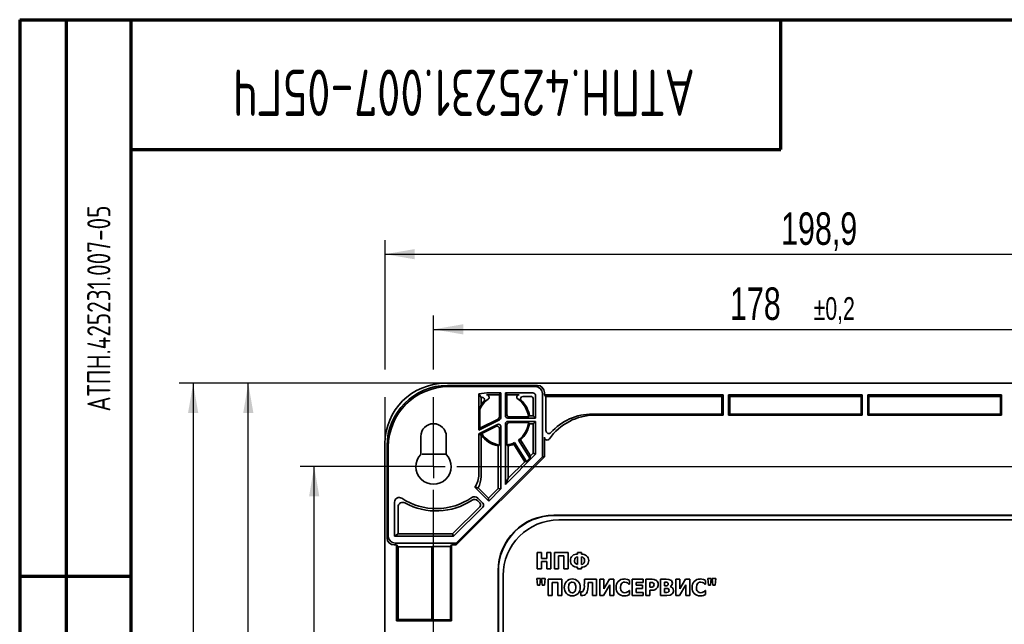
# Model space of a CAD drawing. Header units: millimetres. Extents: x 8 to 210, y -1 to 292.
# Tile 3 of 5: x 8 to 114, y 227 to 292. Entities that reach past the tile are written whole.
import ezdxf

# ---------------------------------------------------------------- set-up
doc = ezdxf.new("R2010")
doc.units = ezdxf.units.MM
doc.layers.add('ЦВЕТ_ОСНОВНОЙ_НАДПИСИ_И_РАМКИ', color=7, linetype='Continuous')
doc.layers.add('ЧЕРТЕЖ', color=7, linetype='Continuous', lineweight=25)
doc.styles.add('SLDTEXTSTYLE0', font='TXT', dxfattribs={"width": 0.7, "bigfont": 'bigfont'})
doc.styles.add('SLDTEXTSTYLE1', font='TXT', dxfattribs={"width": 0.7})
doc.dimstyles.new('SLDDIMSTYLE0', dxfattribs={"dimtxt": 3.5, "dimasz": 3.2, "dimexe": 0, "dimexo": 0.0625, "dimgap": 0.875, "dimtad": 2, "dimdec": 1, "dimlfac": 2, "dimrnd": 1e-09, "dimzin": 12, "dimdsep": 46, "dimtxsty": 'SLDTEXTSTYLE1', "dimsah": 1, "dimcen": 0.09, "dimadec": 0, "dimazin": 3, "dimtol": 1, "dimtp": 0.2, "dimtm": 0.2, "dimtfac": 1, "dimtdec": 1, "dimtofl": 0, "dimtmove": 0, "dimatfit": 3, "dimfxl": 0, "dimfrac": 2, "dimtolj": 1, "dimarcsym": 0})
doc.dimstyles.new('SLDDIMSTYLE1', dxfattribs={"dimtxt": 3.5, "dimasz": 3.2, "dimexe": 0, "dimexo": 0.0625, "dimgap": 0.875, "dimtad": 2, "dimdec": 1, "dimlfac": 2, "dimrnd": 1e-09, "dimzin": 12, "dimdsep": 46, "dimtxsty": 'SLDTEXTSTYLE1', "dimsah": 1, "dimcen": 0.09, "dimadec": 0, "dimazin": 3, "dimtfac": 1, "dimtdec": 1, "dimtofl": 0, "dimtmove": 0, "dimatfit": 3, "dimfxl": 0, "dimfrac": 2, "dimtolj": 1, "dimtzin": 12, "dimarcsym": 0})

# ---------------------------------------------------------------- blocks, each defined once
blk = doc.blocks.new('_D')
at = {"layer": 'ЧЕРТЕЖ'}
for p, q in [((52.59, 254.3), (52.59, 260.12)), ((141.59, 243.82), (141.59, 260.12)), ((52.59, 258.62), (141.59, 258.62)), ((52.59, 243.82), (52.59, 251.3))]:
    blk.add_line(p, q, dxfattribs=at)
for points in [[(52.59, 258.62), (55.79, 258.07), (55.79, 259.17)], [(141.59, 258.62), (138.39, 259.17), (138.39, 258.07)]]:
    blk.add_solid(points, dxfattribs=at)
at = {"layer": 'ЧЕРТЕЖ', "attachment_point": 1, "style": 'SLDTEXTSTYLE1'}
for s, insert, char_height in [('178', (84.53, 263.14), 3.5), ('±0,2', (93.54, 262.09), 2.45)]:
    blk.add_mtext(s, dxfattribs=dict(at, insert=insert, char_height=char_height))
blk = doc.blocks.new('_D_1')
at = {"layer": 'ЧЕРТЕЖ'}
for p, q in [((52.59, 243.82), (38.23, 243.82)), ((39.73, 187.32), (39.73, 243.82)), ((52.59, 187.32), (38.23, 187.32))]:
    blk.add_line(p, q, dxfattribs=at)
for points in [[(39.73, 243.82), (39.18, 240.62), (40.28, 240.62)], [(39.73, 187.32), (40.28, 190.52), (39.18, 190.52)]]:
    blk.add_solid(points, dxfattribs=at)
at = {"layer": 'ЧЕРТЕЖ', "attachment_point": 1, "rotation": 90, "style": 'SLDTEXTSTYLE1'}
for s, insert, char_height in [('±0,2', (36.26, 220.64), 2.45), ('113', (35.22, 212.67), 3.5)]:
    blk.add_mtext(s, dxfattribs=dict(at, insert=insert, char_height=char_height))
blk = doc.blocks.new('_D_2')
at = {"layer": 'ЧЕРТЕЖ'}
for p, q in [((53.85, 252.8), (31.13, 252.8)), ((32.63, 180.84), (32.63, 252.8)), ((63.34, 180.84), (31.13, 180.84))]:
    blk.add_line(p, q, dxfattribs=at)
for points in [[(32.63, 252.8), (32.08, 249.6), (33.18, 249.6)], [(32.63, 180.84), (33.18, 184.04), (32.08, 184.04)]]:
    blk.add_solid(points, dxfattribs=at)
at = {"layer": 'ЧЕРТЕЖ', "insert": (28.12, 210.88), "char_height": 3.5, "attachment_point": 1, "rotation": 90, "style": 'SLDTEXTSTYLE1'}
blk.add_mtext('143,9', dxfattribs=at)
blk = doc.blocks.new('_D_3')
at = {"layer": 'ЧЕРТЕЖ'}
for p, q in [((53.85, 252.8), (25.19, 252.8)), ((26.69, 252.8), (26.69, 178.07)), ((58.84, 178.07), (25.19, 178.07))]:
    blk.add_line(p, q, dxfattribs=at)
for points in [[(26.69, 252.8), (26.14, 249.6), (27.24, 249.6)], [(26.69, 178.07), (27.24, 181.27), (26.14, 181.27)]]:
    blk.add_solid(points, dxfattribs=at)
at = {"layer": 'ЧЕРТЕЖ', "insert": (22.17, 214.37), "char_height": 3.5, "attachment_point": 1, "rotation": 90, "style": 'SLDTEXTSTYLE1'}
blk.add_mtext('149,5', dxfattribs=at)
blk = doc.blocks.new('_D_4')
at = {"layer": 'ЧЕРТЕЖ'}
for p, q in [((47.36, 254.3), (47.36, 268.22)), ((146.82, 246.3), (146.82, 268.22)), ((47.36, 266.72), (146.82, 266.72)), ((47.36, 246.3), (47.36, 251.3))]:
    blk.add_line(p, q, dxfattribs=at)
for points in [[(47.36, 266.72), (50.56, 266.17), (50.56, 267.27)], [(146.82, 266.72), (143.62, 267.27), (143.62, 266.17)]]:
    blk.add_solid(points, dxfattribs=at)
at = {"layer": 'ЧЕРТЕЖ', "insert": (90.04, 271.23), "char_height": 3.5, "attachment_point": 1, "style": 'SLDTEXTSTYLE1'}
blk.add_mtext('198,9', dxfattribs=at)
blk = doc.blocks.new('SW_CENTERMARKSYMBOL_0')
at = {"layer": 'ЧЕРТЕЖ', "color": 0}
for p, q in [((0, 2.5), (0, 3.15)), ((89, 2.5), (89, 3.15)), ((0, 0), (0, 1.25)), ((89, 0), (89, 1.25)), ((-2.5, 0), (-3.15, 0)), ((0, 0), (-1.25, 0)), ((0, 0), (0, -1.25)), ((0, 0), (1.25, 0)), ((2.5, 0), (86.5, 0)), ((89, 0), (87.75, 0)), ((89, 0), (89, -1.25)), ((89, 0), (90.25, 0)), ((91.5, 0), (92.15, 0)), ((0, -54), (0, -2.5)), ((89, -54), (89, -2.5)), ((0, -56.5), (0, -55.25)), ((89, -56.5), (89, -55.25)), ((-2.5, -56.5), (-3.15, -56.5)), ((0, -56.5), (-1.25, -56.5)), ((0, -56.5), (0, -57.75)), ((0, -56.5), (1.25, -56.5)), ((2.5, -56.5), (86.5, -56.5)), ((89, -56.5), (87.75, -56.5)), ((89, -56.5), (89, -57.75)), ((89, -56.5), (90.25, -56.5)), ((91.5, -56.5), (92.15, -56.5)), ((0, -59), (0, -59.65)), ((89, -59), (89, -59.65))]:
    blk.add_line(p, q, dxfattribs=at)

msp = doc.modelspace()

# ---------------------------------------------------------------- linework, layer by layer
at = {"color": 7, "linetype": 'Continuous', "lineweight": 35}
for p, q in [((53.853, 252.802), (140.318, 252.802)), ((54.084, 252.573), (63.78, 252.573)), ((63.583, 252.442), (54.215, 252.442)), ((57.461, 247.756), (57.461, 251.662)), ((59.836, 251.769), (58.637, 251.769)), ((58.834, 251.573), (59.679, 251.573)), ((59.836, 251.769), (59.679, 251.573)), ((59.679, 249.165), (59.679, 251.573)), ((59.836, 251.769), (59.836, 249.098)), ((60.336, 251.769), (63.284, 251.769)), ((60.336, 251.769), (60.336, 249.297)), ((60.336, 251.769), (60.493, 251.573)), ((61.816, 251.573), (60.493, 251.573)), ((60.493, 249.428), (60.493, 251.573)), ((63.584, 251.469), (63.584, 249.047)), ((64.333, 251.692), (64.333, 244.864)), ((64.53, 251.573), (64.53, 251.823)), ((64.53, 251.573), (64.706, 251.396)), ((64.53, 251.573), (83.786, 251.573)), ((83.786, 251.573), (83.668, 251.396)), ((83.786, 251.573), (83.786, 249.372)), ((84.386, 251.573), (98.786, 251.573)), ((84.386, 251.573), (84.386, 249.372)), ((84.386, 251.573), (84.504, 251.396)), ((98.786, 251.573), (98.668, 251.396)), ((98.786, 251.573), (98.786, 249.372)), ((99.386, 251.573), (113.786, 251.573)), ((99.386, 251.573), (99.386, 249.372)), ((99.386, 251.573), (99.504, 251.396)), ((113.786, 251.573), (113.668, 251.396)), ((113.786, 251.573), (113.786, 249.372)), ((57.709, 250.478), (57.709, 251.264)), ((63.035, 251.396), (62.219, 251.396)), ((63.335, 249.296), (63.335, 251.096)), ((64.706, 247.69), (64.706, 251.396)), ((83.668, 251.396), (64.706, 251.396)), ((83.668, 249.49), (83.668, 251.396)), ((98.668, 251.396), (84.504, 251.396)), ((84.504, 249.49), (84.504, 251.396)), ((98.668, 249.49), (98.668, 251.396)), ((113.668, 251.396), (99.504, 251.396)), ((99.504, 249.49), (99.504, 251.396)), ((113.668, 249.49), (113.668, 251.396)), ((57.592, 250.031), (57.592, 247.967)), ((83.668, 249.49), (69.707, 249.49)), ((69.99, 249.372), (83.786, 249.372)), ((83.668, 249.49), (83.786, 249.372)), ((84.504, 249.49), (84.386, 249.372)), ((84.386, 249.372), (98.786, 249.372)), ((98.668, 249.49), (84.504, 249.49)), ((98.668, 249.49), (98.786, 249.372)), ((99.504, 249.49), (99.386, 249.372)), ((99.386, 249.372), (113.786, 249.372)), ((113.668, 249.49), (99.504, 249.49)), ((113.668, 249.49), (113.786, 249.372)), ((59.698, 248.874), (57.461, 247.756)), ((59.474, 248.371), (57.461, 247.364)), ((57.592, 247.967), (59.54, 248.942)), ((60.336, 248.447), (60.336, 241.91)), ((60.493, 246.153), (60.493, 248.316)), ((63.584, 249.047), (60.586, 249.047)), ((60.586, 248.697), (63.584, 248.697)), ((60.743, 249.178), (62.819, 249.178)), ((62.819, 248.566), (60.743, 248.566)), ((63.335, 249.296), (62.922, 249.296)), ((63.335, 248.448), (62.922, 248.448)), ((63.335, 249.296), (63.584, 249.047)), ((63.335, 248.448), (63.584, 248.697)), ((63.335, 245.262), (63.335, 248.448)), ((63.584, 248.697), (63.584, 245.158)), ((57.461, 247.756), (57.592, 247.967)), ((57.461, 242.997), (57.461, 247.364)), ((57.461, 247.364), (57.709, 247.21)), ((57.738, 247.225), (57.709, 247.21)), ((57.709, 242.748), (57.709, 247.21)), ((57.778, 247.376), (59.317, 248.146)), ((59.679, 246.153), (59.679, 247.922)), ((59.836, 248.147), (59.836, 241.41)), ((47.355, 246.304), (47.355, 187.342)), ((51.211, 245.134), (51.211, 247.073)), ((53.961, 247.073), (53.961, 245.134)), ((61.232, 246.243), (62.422, 244.348)), ((62.614, 244.374), (61.33, 246.42)), ((62.977, 244.736), (61.753, 246.686)), ((61.955, 246.697), (63.041, 244.967)), ((64.53, 244.875), (64.53, 246.987)), ((47.585, 246.074), (47.585, 236.127)), ((47.716, 236.323), (47.716, 245.943)), ((53.961, 245.17), (51.357, 245.17)), ((59.537, 241.463), (59.537, 246.057)), ((60.336, 241.91), (63.584, 245.158)), ((60.634, 242.56), (60.634, 246.057)), ((63.041, 244.967), (63.335, 245.262)), ((63.335, 245.262), (63.584, 245.158)), ((55.032, 235.377), (64.53, 244.875)), ((64.333, 244.864), (55.043, 235.573)), ((60.634, 242.56), (62.422, 244.348)), ((62.422, 244.348), (62.614, 244.374)), ((62.977, 244.736), (62.614, 244.374)), ((63.041, 244.967), (62.977, 244.736)), ((64.53, 244.875), (64.333, 244.864)), ((60.634, 242.56), (60.336, 241.91)), ((57.033, 241.599), (58.529, 240.103)), ((58.494, 240.42), (57.389, 241.524)), ((58.494, 240.42), (59.537, 241.463)), ((58.529, 240.103), (59.836, 241.41)), ((59.537, 241.463), (59.836, 241.41)), ((48.388, 239.988), (48.388, 236.324)), ((57.353, 240.431), (57.892, 239.891)), ((57.576, 239.926), (57.364, 240.138)), ((58.494, 240.42), (58.529, 240.103)), ((48.762, 236.573), (48.762, 239.472)), ((54.647, 236.573), (57.576, 239.502)), ((54.75, 236.324), (57.892, 239.467)), ((129.702, 238.577), (65.54, 238.577)), ((65.566, 238.551), (129.676, 238.551)), ((129.086, 238.073), (66.086, 238.073)), ((48.388, 236.324), (48.762, 236.573)), ((48.762, 236.573), (54.647, 236.573)), ((54.647, 236.573), (54.75, 236.324)), ((54.75, 236.324), (48.388, 236.324)), ((55.043, 235.573), (48.466, 235.573)), ((55.043, 235.573), (55.032, 235.377)), ((48.335, 235.377), (48.585, 235.377)), ((48.794, 235.167), (48.585, 235.377)), ((48.585, 235.377), (48.585, 227.198)), ((48.794, 235.167), (52.397, 235.167)), ((48.794, 227.338), (48.794, 235.167)), ((52.506, 235.2), (52.397, 235.167)), ((52.397, 227.338), (52.397, 235.167)), ((52.506, 235.2), (54.419, 235.2)), ((52.506, 235.2), (52.506, 227.316)), ((54.536, 235.377), (54.419, 235.2)), ((54.419, 235.2), (54.419, 227.316)), ((54.536, 235.377), (55.032, 235.377)), ((54.536, 235.377), (54.536, 227.198)), ((63.767, 234.556), (63.767, 232.806)), ((64.207, 234.556), (63.767, 234.556)), ((64.207, 233.915), (64.207, 234.556)), ((65.244, 234.556), (64.804, 234.556)), ((64.804, 234.556), (64.804, 233.915)), ((65.244, 232.806), (65.244, 234.556)), ((65.607, 234.556), (65.607, 232.806)), ((67.083, 234.556), (65.607, 234.556)), ((67.083, 232.806), (67.083, 234.556)), ((68.101, 234.573), (68.101, 234.397)), ((68.538, 234.573), (68.101, 234.573)), ((68.538, 234.397), (68.538, 234.573)), ((64.804, 233.915), (64.207, 233.915)), ((64.207, 233.582), (64.804, 233.582)), ((64.207, 232.806), (64.207, 233.582)), ((64.804, 233.582), (64.804, 232.806)), ((66.046, 234.223), (66.643, 234.223)), ((66.046, 232.806), (66.046, 234.223)), ((66.643, 234.223), (66.643, 232.806)), ((68.101, 234.105), (68.101, 233.271)), ((68.538, 233.271), (68.538, 234.105)), ((59.548, 232.585), (59.548, 208.464)), ((59.574, 208.49), (59.574, 232.559)), ((63.767, 232.806), (64.207, 232.806)), ((64.804, 232.806), (65.244, 232.806)), ((65.607, 232.806), (66.046, 232.806)), ((66.643, 232.806), (67.083, 232.806)), ((68.101, 232.98), (68.101, 232.792)), ((68.101, 232.792), (68.538, 232.792)), ((68.538, 232.792), (68.538, 232.98)), ((60.086, 232.073), (60.086, 209.073)), ((63.735, 231.753), (63.806, 231.061)), ((64.118, 231.753), (63.735, 231.753)), ((64.047, 231.061), (64.118, 231.753)), ((64.23, 231.753), (64.3, 231.061)), ((64.612, 231.753), (64.23, 231.753)), ((64.542, 231.061), (64.612, 231.753)), ((66.421, 231.675), (64.944, 231.675)), ((64.944, 231.675), (64.944, 229.925)), ((65.384, 231.341), (65.981, 231.341)), ((65.384, 229.925), (65.384, 231.341)), ((65.981, 231.341), (65.981, 229.925)), ((66.421, 229.925), (66.421, 231.675)), ((70.143, 231.675), (68.853, 231.675)), ((69.261, 231.341), (69.704, 231.341)), ((69.704, 231.341), (69.704, 229.925)), ((70.143, 229.925), (70.143, 231.675)), ((70.937, 231.675), (70.505, 231.675)), ((70.505, 231.675), (70.505, 229.925)), ((70.937, 230.632), (70.937, 231.675)), ((71.559, 231.675), (70.937, 230.632)), ((72.015, 231.675), (71.559, 231.675)), ((72.015, 229.925), (72.015, 231.675)), ((73.718, 231.146), (73.718, 231.563)), ((73.978, 231.675), (73.978, 229.925)), ((75.161, 231.675), (73.978, 231.675)), ((74.415, 231.341), (75.161, 231.341)), ((74.415, 231.034), (74.415, 231.341)), ((75.161, 231.341), (75.161, 231.675)), ((75.458, 231.675), (75.458, 229.925)), ((76.138, 231.675), (75.458, 231.675)), ((75.898, 231.348), (75.961, 231.348)), ((75.898, 230.824), (75.898, 231.348)), ((77.04, 231.675), (77.04, 229.925)), ((77.657, 231.675), (77.04, 231.675)), ((77.477, 231.355), (77.506, 231.355)), ((77.477, 230.984), (77.477, 231.355)), ((78.69, 231.675), (78.69, 229.925)), ((79.123, 231.675), (78.69, 231.675)), ((79.123, 230.632), (79.123, 231.675)), ((79.744, 231.675), (79.123, 230.632)), ((80.201, 231.675), (79.744, 231.675)), ((80.201, 229.925), (80.201, 231.675)), ((81.904, 231.146), (81.904, 231.563)), ((82.131, 231.753), (82.202, 231.061)), ((82.514, 231.753), (82.131, 231.753)), ((82.443, 231.061), (82.514, 231.753)), ((83.009, 231.753), (82.626, 231.753)), ((82.626, 231.753), (82.697, 231.061)), ((82.938, 231.061), (83.009, 231.753)), ((63.806, 231.061), (64.047, 231.061)), ((64.3, 231.061), (64.542, 231.061)), ((68.458, 230.31), (68.458, 229.925)), ((68.475, 230.31), (68.458, 230.31)), ((70.912, 229.925), (71.583, 231.078)), ((71.583, 231.078), (71.583, 229.925)), ((73.674, 231.146), (73.718, 231.146)), ((73.718, 230.452), (73.679, 230.452)), ((73.718, 230.041), (73.718, 230.452)), ((75.103, 231.034), (74.415, 231.034)), ((74.415, 230.7), (75.103, 230.7)), ((74.415, 230.258), (74.415, 230.7)), ((75.161, 230.258), (74.415, 230.258)), ((75.103, 230.7), (75.103, 231.034)), ((75.161, 229.925), (75.161, 230.258)), ((75.929, 230.824), (75.898, 230.824)), ((75.898, 230.498), (76.128, 230.498)), ((75.898, 229.925), (75.898, 230.498)), ((76.142, 230.834), (75.929, 230.824)), ((77.532, 230.984), (77.477, 230.984)), ((77.477, 230.685), (77.557, 230.685)), ((77.477, 230.244), (77.477, 230.685)), ((77.501, 230.244), (77.477, 230.244)), ((78.081, 230.885), (78.081, 230.893)), ((79.097, 229.925), (79.768, 231.078)), ((79.768, 231.078), (79.768, 229.925)), ((81.86, 231.146), (81.904, 231.146)), ((81.904, 230.452), (81.864, 230.452)), ((81.904, 230.041), (81.904, 230.452)), ((82.202, 231.061), (82.443, 231.061)), ((82.697, 231.061), (82.938, 231.061)), ((64.944, 229.925), (65.384, 229.925)), ((65.981, 229.925), (66.421, 229.925)), ((69.704, 229.925), (70.143, 229.925)), ((70.505, 229.925), (70.912, 229.925)), ((71.583, 229.925), (72.015, 229.925)), ((73.978, 229.925), (75.161, 229.925)), ((75.458, 229.925), (75.898, 229.925)), ((77.04, 229.925), (77.739, 229.925)), ((78.69, 229.925), (79.097, 229.925)), ((79.768, 229.925), (80.201, 229.925)), ((48.585, 227.198), (48.794, 227.338)), ((48.585, 227.198), (54.536, 227.198)), ((52.397, 227.338), (48.794, 227.338)), ((52.397, 227.338), (52.506, 227.316)), ((54.419, 227.316), (52.506, 227.316)), ((54.419, 227.316), (54.536, 227.198))]:
    msp.add_line(p, q, dxfattribs=at)
at = {"color": 7, "linetype": 'Continuous', "lineweight": 35, "flags": 128}
for points in [[(57.709, 251.264), (57.57, 251.487), (57.461, 251.662)], [(62.922, 249.296), (62.865, 249.23), (62.819, 249.178)], [(62.922, 248.448), (62.865, 248.514), (62.819, 248.566)], [(57.778, 247.376), (57.755, 247.291), (57.738, 247.225)], [(67.53, 231.381), (67.694, 231.342), (67.803, 231.246)], [(69.244, 230.981), (69.254, 231.172), (69.261, 231.341)], [(73.474, 231.665), (73.294, 231.699), (73.127, 231.709)], [(73.197, 231.381), (73.368, 231.348), (73.484, 231.29)], [(73.718, 231.563), (73.588, 231.623), (73.474, 231.665)], [(73.484, 231.29), (73.605, 231.204), (73.674, 231.146)], [(75.961, 231.348), (76.129, 231.343), (76.234, 231.313)], [(76.597, 231.56), (76.371, 231.653), (76.138, 231.675)], [(77.506, 231.355), (77.698, 231.353), (77.786, 231.333)], [(78.135, 231.598), (77.924, 231.663), (77.657, 231.675)], [(81.66, 231.665), (81.479, 231.699), (81.313, 231.709)], [(81.382, 231.381), (81.553, 231.348), (81.67, 231.29)], [(81.904, 231.563), (81.773, 231.623), (81.66, 231.665)], [(81.67, 231.29), (81.791, 231.204), (81.86, 231.146)], [(67.135, 230.8), (67.177, 231.095), (67.256, 231.249)], [(67.254, 230.353), (67.16, 230.558), (67.135, 230.8)], [(67.53, 230.218), (67.364, 230.257), (67.254, 230.353)], [(67.922, 230.8), (67.884, 230.51), (67.805, 230.356)], [(68.527, 230.307), (68.495, 230.309), (68.475, 230.31)], [(68.97, 230.034), (69.061, 230.153), (69.135, 230.315)], [(69.135, 230.315), (69.208, 230.627), (69.244, 230.981)], [(72.723, 230.797), (72.775, 231.092), (72.872, 231.246)], [(73.199, 230.218), (73.012, 230.255), (72.88, 230.343)], [(73.497, 230.312), (73.346, 230.241), (73.199, 230.218)], [(73.679, 230.452), (73.59, 230.376), (73.497, 230.312)], [(76.128, 230.498), (76.315, 230.517), (76.438, 230.556)], [(76.438, 230.556), (76.569, 230.63), (76.654, 230.706)], [(77.869, 230.278), (77.719, 230.245), (77.501, 230.244)], [(77.783, 231.011), (77.677, 230.986), (77.532, 230.984)], [(77.557, 230.685), (77.76, 230.683), (77.854, 230.666)], [(80.908, 230.797), (80.961, 231.092), (81.057, 231.246)], [(81.385, 230.218), (81.198, 230.255), (81.066, 230.343)], [(81.683, 230.312), (81.531, 230.241), (81.385, 230.218)], [(81.864, 230.452), (81.776, 230.376), (81.683, 230.312)], [(68.458, 229.925), (68.557, 229.917), (68.663, 229.913)], [(68.663, 229.913), (68.85, 229.954), (68.97, 230.034)], [(73.126, 229.891), (73.339, 229.907), (73.476, 229.942)], [(73.476, 229.942), (73.622, 229.997), (73.718, 230.041)], [(77.739, 229.925), (78.067, 229.966), (78.256, 230.068)], [(81.311, 229.891), (81.525, 229.907), (81.661, 229.942)], [(81.661, 229.942), (81.808, 229.997), (81.904, 230.041)]]:
    msp.add_lwpolyline(points, dxfattribs=at)
at = {"color": 7, "linetype": 'Continuous', "lineweight": 35}
for centre, radius, start, end in [((58.637, 245.268), 6.501, 89.99968, 100.42801), ((58.834, 245.071), 6.502, 89.99994, 94.657), ((58.327, 251.302), 0.25, 305.77949, 94.74115), ((61.816, 251.323), 0.25, 89.94232, 234.85641), ((60.086, 248.872), 2.75, 125.91394, 155.08595), ((63.252, 248.778), 5.797, 162.95096, 167.52149), ((60.086, 248.872), 2.868, 136.07016, 145.95477), ((60.086, 248.872), 2.75, 6.39014, 54.76437), ((62.219, 251.146), 0.25, 89.96578, 226.88345), ((60.086, 248.872), 2.868, 8.49999, 46.82165), ((69.993, 243.367), 6.006, 90.02701, 144.96195), ((69.708, 243.477), 6.013, 90.00683, 138.14457), ((52.586, 247.073), 1.375, 360, 180), ((59.429, 249.165), 0.25, 296.56274, 359.99993), ((59.586, 249.098), 0.25, 296.56274, 359.99993), ((60.086, 248.872), 2.75, 307.33001, 353.60986), ((60.086, 248.872), 2.868, 310.67196, 351.50001), ((60.086, 248.872), 2.868, 215.06505, 258.97377), ((60.086, 248.872), 2.75, 212.95519, 261.4868), ((65.006, 247.689), 0.299, 179.73929, 318.27378), ((60.086, 248.872), 2.75, 278.5132, 296.89819), ((60.086, 248.872), 2.868, 281.02623, 293.55624), ((64.829, 246.986), 0.3, 179.81693, 325.12836), ((52.586, 243.823), 1.9, 136.3595, 43.6405), ((48.888, 239.988), 0.5, 56.58997, 180.0126), ((52.878, 246.043), 6.751, 236.62282, 304.64121), ((52.878, 246.043), 7, 241.17417, 303.44086), ((56.999, 240.077), 0.5, 44.99737, 124.64121), ((57.011, 239.784), 0.5, 44.99727, 123.44103), ((66.086, 232.073), 6, 90, 180), ((68.047, 233.683), 0.716, 85.67344, 179.14645), ((68.069, 233.718), 0.738, 181.87831, 272.50164), ((68.173, 233.658), 0.393, 173.71596, 259.4773), ((68.156, 233.733), 0.376, 98.43858, 184.9811), ((68.58, 233.67), 0.728, 1.86287, 93.31724), ((68.477, 233.728), 0.381, 355.83723, 80.7431), ((68.478, 233.649), 0.383, 279.06793, 7.73881), ((68.576, 233.712), 0.733, 267.04728, 358.57277), ((67.506, 230.883), 0.829, 88.49265, 185.75638), ((67.52, 231.051), 0.33, 88.29479, 143.16082), ((67.553, 230.884), 0.828, 354.15365, 91.69296), ((427.844, 221.096), 359.147, 178.3121, 178.40694), ((73.104, 230.87), 0.838, 88.45141, 184.94766), ((73.179, 230.965), 0.417, 87.57652, 137.48544), ((76.141, 231.122), 0.212, 357.14732, 64.06549), ((76.304, 231.153), 0.502, 356.56215, 54.16218), ((77.713, 231.188), 0.162, 357.52877, 63.44911), ((77.93, 231.255), 0.392, 292.65015, 1.79169), ((77.973, 231.288), 0.349, 356.60767, 62.45748), ((81.29, 230.87), 0.838, 88.45141, 184.94766), ((81.365, 230.964), 0.418, 87.6439, 137.41806), ((67.505, 230.715), 0.828, 174.17083, 271.58014), ((67.552, 230.716), 0.828, 268.34876, 5.80463), ((67.535, 230.552), 0.334, 269.11941, 324.0107), ((67.24, 230.857), 0.685, 355.21568, 34.64716), ((68.549, 230.502), 0.196, 263.31943, 308.42293), ((67.719, 230.947), 1.125, 327.85169, 6.80868), ((73.093, 230.717), 0.828, 174.40218, 272.28259), ((73.311, 230.747), 0.591, 175.13858, 223.12218), ((76.104, 231.096), 0.265, 278.15997, 310.54605), ((76.097, 231.08), 0.258, 314.07243, 7.0475), ((76.216, 231.1), 0.589, 318.07208, 2.27497), ((77.707, 231.162), 0.169, 296.53538, 6.57877), ((77.796, 230.486), 0.189, 354.42196, 72.1993), ((77.79, 230.455), 0.194, 294.01089, 3.68507), ((78.025, 230.475), 0.414, 358.03088, 82.21813), ((77.955, 230.445), 0.483, 308.57417, 1.82309), ((81.284, 230.722), 0.832, 174.78308, 271.9017), ((81.497, 230.747), 0.591, 175.13858, 223.12218)]:
    msp.add_arc(centre, radius, start, end, dxfattribs=at)
for centre, major_axis, ratio, start_param, end_param in [((53.858, 246.3), (-4.599, 4.599), 0.999315, 5.4981298, 7.0682409), ((54.086, 246.072), (4.598, -4.598), 0.9996955, 2.3563468, 3.9268385), ((63.779, 251.823), (-0.624, -0.416), 0.9995052, 2.553877, 4.1242165), ((54.217, 245.941), (-4.598, 4.598), 0.9996955, 5.4979394, 7.0684312), ((63.284, 251.469), (-0.166, -0.25), 0.9995052, 2.1589688, 3.7293083), ((63.583, 251.692), (-0.624, -0.416), 0.9995052, 2.553877, 4.1242165), ((59.015, 244.893), (4.572, -4.627), 0.9993115, 2.5508013, 2.5640204), ((63.035, 251.096), (0.166, 0.25), 0.9995052, 5.3005614, 6.8709009), ((60.743, 249.428), (-0.192, -0.16), 0.9996285, 5.5886517, 7.1590826), ((59.586, 248.147), (-0.143, -0.205), 0.9993316, 2.1808242, 4.2146737), ((60.586, 249.297), (-0.192, -0.16), 0.9996285, 5.5886517, 7.1590826), ((60.586, 248.447), (-0.192, 0.16), 0.9996285, 5.407288, 6.9777189), ((60.743, 248.316), (-0.192, 0.16), 0.9996285, 5.407288, 6.9777189), ((59.429, 247.922), (0.143, 0.205), 0.9993316, 5.3224168, 7.3562664), ((53.513, 248.872), (7.888, 0), 0.552827, 5.5815103, 5.6097547), ((66.659, 248.872), (7.888, 0), 0.552827, 3.8150232, 3.8432676), ((57.461, 247.225), (3.938, 2.471), 0.7454317, 5.3247351, 5.3719982), ((62.711, 250.52), (3.938, 2.471), 0.7454317, 4.0527797, 4.1000429), ((54.96, 242.997), (-1.768, 1.768), 0.9996955, 3.3334897, 3.9268385), ((55.209, 242.749), (-1.768, 1.768), 0.9996955, 3.4153114, 3.9268385), ((54.364, 243.593), (5.187, -1.964), 0.2032079, 5.3278794, 5.4097012), ((57.364, 239.714), (-0.298, 0.033), 0.9997503, 2.4669914, 4.037544), ((57.68, 239.679), (-0.298, 0.033), 0.9997503, 2.4669914, 4.037544), ((65.556, 232.568), (4.254, -4.254), 0.9972647, 2.357564, 3.9256213), ((65.582, 232.542), (-4.254, 4.254), 0.9972647, 5.4991567, 7.0672139), ((48.335, 236.127), (-0.416, -0.624), 0.9995052, 5.3005614, 6.8709009), ((48.466, 236.323), (0.416, 0.624), 0.9995052, 2.1589688, 3.7293083)]:
    msp.add_ellipse(centre, major_axis=major_axis, ratio=ratio, start_param=start_param, end_param=end_param, dxfattribs=at)
at = {"color": 7, "linetype": 'Continuous', "lineweight": 35, "extrusion": (1.23452e-05, 6.67409e-06, 1)}
msp.add_ellipse((57.84, 251.035), major_axis=(-0.209, -0.138, 0), ratio=0.9968435, start_param=1.792707, end_param=4.3167067, dxfattribs=at)
at = {"color": 7, "linetype": 'Continuous', "lineweight": 35, "extrusion": (-6.23027e-07, 1.05441e-06, 1)}
msp.add_ellipse((49.262, 239.472), major_axis=(-0.303, 0.398, 0), ratio=0.9990663, start_param=5.1292636, end_param=7.2023672, dxfattribs=at)
at = {"layer": 'ЦВЕТ_ОСНОВНОЙ_НАДПИСИ_И_РАМКИ', "lineweight": 70}
for p, q in [((8, 292), (20, 292)), ((8, 292), (8, 172)), ((13, 292), (13, 172)), ((20, 5), (20, 292)), ((20, 292), (205, 292)), ((90, 278), (90, 292)), ((20, 278), (90, 278)), ((8, 232), (20, 232))]:
    msp.add_line(p, q, dxfattribs=at)
at = {"layer": 'ЦВЕТ_ОСНОВНОЙ_НАДПИСИ_И_РАМКИ', "lineweight": 25}
for p, q in [((20, 278), (20, 292)), ((20, 292), (90, 292)), ((20, 292), (20, 172)), ((90, 292), (157, 292))]:
    msp.add_line(p, q, dxfattribs=at)

# ---------------------------------------------------------------- block references
at = {"layer": 'ЧЕРТЕЖ'}
msp.add_blockref('SW_CENTERMARKSYMBOL_0', (52.586, 243.823), dxfattribs=at)

# ---------------------------------------------------------------- texts
at = {"layer": 'ЦВЕТ_ОСНОВНОЙ_НАДПИСИ_И_РАМКИ', "insert": (55.841, 281.626), "char_height": 5, "attachment_point": 2, "rotation": 180, "style": 'SLDTEXTSTYLE0'}
msp.add_mtext('АТПН.425231.007-05ГЧ', dxfattribs=at)
at = {"layer": 'ЦВЕТ_ОСНОВНОЙ_НАДПИСИ_И_РАМКИ', "color": 7, "insert": (15.277, 260.863), "char_height": 2.5, "attachment_point": 2, "rotation": 90, "style": 'SLDTEXTSTYLE0'}
msp.add_mtext('АТПН.425231.007-05', dxfattribs=at)

# ---------------------------------------------------------------- dimensions: what is measured, and where the dimension line sits
at = {"layer": 'ЧЕРТЕЖ'}
for base, p1, p2, dimstyle, picture, middle in [((146.816, 266.718), (47.355, 246.304), (146.816, 246.304), 'SLDDIMSTYLE1', '_D_4', (95.234, 266.718)), ((141.586, 258.625), (52.586, 243.823), (141.586, 243.823), 'SLDDIMSTYLE0', '_D', (91.943, 258.625))]:
    dim = msp.add_linear_dim(base=base, p1=p1, p2=p2, dimstyle=dimstyle, dxfattribs=at)
    dim.commit()
    dim.dimension.update_dxf_attribs({"geometry": picture, "text_midpoint": middle, "dimtype": 160})
for base, p1, p2, dimstyle, picture, middle in [((26.685, 178.071), (53.853, 252.802), (58.835, 178.071), 'SLDDIMSTYLE1', '_D_3', (26.685, 219.569)), ((32.632, 252.802), (63.338, 180.844), (53.853, 252.802), 'SLDDIMSTYLE1', '_D_2', (32.632, 216.079)), ((39.731, 243.823), (52.586, 187.323), (52.586, 243.823), 'SLDDIMSTYLE0', '_D_1', (39.731, 219.569))]:
    dim = msp.add_linear_dim(base=base, p1=p1, p2=p2, angle=90, dimstyle=dimstyle, dxfattribs=at)
    dim.commit()
    dim.dimension.update_dxf_attribs({"geometry": picture, "text_midpoint": middle, "dimtype": 160})

doc.saveas('drawing.dxf')
